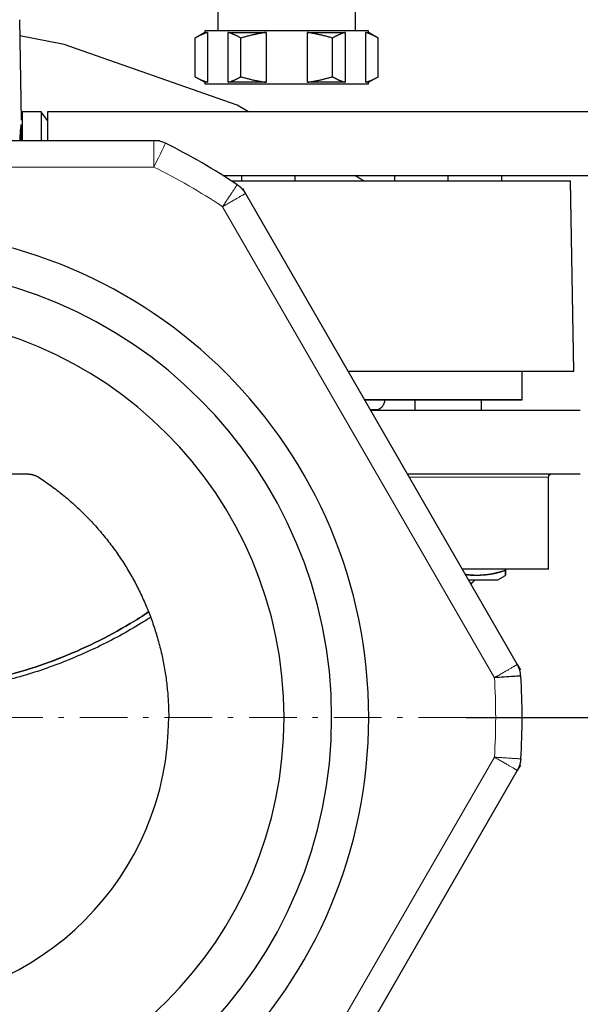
# Model space of a CAD drawing. Header units: millimetres. Extents: x 18 to 610, y -123 to 280.
# Tile 46 of 83: x 161 to 214, y 107 to 200. Entities that reach past the tile are written whole.
import ezdxf

# ---------------------------------------------------------------- set-up
doc = ezdxf.new("R2010")
doc.units = ezdxf.units.MM
doc.linetypes.add('CENTER', pattern=[8, 4.5, -1.5, 0.5, -1.5])
doc.linetypes.add('SOLID', pattern=[0])
doc.styles.add('Arial', font='Arial.ttf', dxfattribs={"height": 7})
doc.dimstyles.get("Standard").update_dxf_attribs({"dimtxt": 5, "dimasz": 5, "dimexe": 0.18, "dimexo": 0.0625, "dimgap": 0.09, "dimtad": 0, "dimtih": 1, "dimtoh": 1, "dimdec": 4, "dimzin": 0, "dimdsep": 46, "dimtxsty": 'Arial', "dimcen": 0.09, "dimadec": 0, "dimazin": 0, "dimtfac": 1, "dimtdec": 4, "dimtofl": 0, "dimtmove": 0, "dimatfit": 3, "dimfxl": 0, "dimtolj": 1, "dimtzin": 0, "dimarcsym": 0})

# ---------------------------------------------------------------- blocks, each defined once
blk = doc.blocks.new('*D14')
at = {"color": 0, "lineweight": -2}
for p, q in [((156.045, 263.781), (243.976, 263.781)), ((242.016, 141.181), (242.016, 256.781)), ((203.444, 134.181), (243.976, 134.181))]:
    blk.add_line(p, q, dxfattribs=at)
at = {"color": 0}
for points in [[(243.182, 256.781), (240.849, 256.781), (242.016, 263.781)], [(240.849, 141.181), (243.182, 141.181), (242.016, 134.181)]]:
    blk.add_solid(points, dxfattribs=at)
at = {"layer": 'Defpoints', "color": 0}
for p in [(156.045, 263.781), (242.016, 263.781), (203.444, 134.181)]:
    blk.add_point(p, dxfattribs=at)
at = {"color": 0, "lineweight": 9, "insert": (234.942, 198.981), "char_height": 7, "attachment_point": 5, "rotation": 90, "style": 'Arial'}
blk.add_mtext('\\A1;129.6', dxfattribs=at)
blk = doc.blocks.new('BlockOfCenters_6', base_point=(148.244, 134.181))
at = {"color": 6, "linetype": 'CENTER', "lineweight": 9}
blk.add_lwpolyline([(203.444, 134.181), (93.044, 134.181)], dxfattribs=at)
blk = doc.blocks.new('BlockOfViews_9')
at = {"linetype": 'SOLID', "lineweight": 30}
for p, q in [((179.995, 201.038, 52), (179.995, 199.038, 52)), ((192.995, 199.038, 52), (192.995, 201.038, 52)), ((161.427, 190.602, 51.935), (161.262, 200.098, 52)), ((178.747, 198.894, 52.189), (177.834, 198.368, 52)), ((177.834, 194.708, 52), (177.834, 198.368, 52)), ((178.745, 199.038, 52), (178.747, 198.894, 52.189)), ((179.023, 198.894, 54.059), (179.023, 194.182, 54.059)), ((180.976, 194.182, 57.441), (180.976, 198.894, 57.441)), ((182.165, 194.708, 59.5), (182.165, 198.368, 59.5)), ((184.542, 198.894, 59.5), (184.542, 194.182, 59.5)), ((188.447, 194.182, 59.5), (188.447, 198.894, 59.5)), ((190.825, 194.708, 59.5), (190.825, 198.368, 59.5)), ((192.014, 198.894, 57.441), (192.014, 194.182, 57.441)), ((193.966, 194.182, 54.059), (193.966, 198.894, 54.059)), ((194.242, 198.894, 52.189), (194.24, 199.038, 52.256)), ((195.155, 198.368, 52), (194.242, 198.894, 52.189)), ((195.155, 194.708, 52), (195.155, 198.368, 52)), ((177.834, 194.708, 52), (178.747, 194.182, 52.189)), ((194.242, 194.182, 52.189), (195.155, 194.708, 52)), ((178.747, 194.182, 52.189), (178.745, 194.038, 52)), ((194.24, 194.038, 52.256), (194.242, 194.182, 52.189)), ((161.499, 191.38, 52.061), (161.427, 190.601, 51.975)), ((163.299, 191.38, 52.061), (161.499, 191.38, 52.061)), ((163.906, 190.578, 52.105), (163.299, 191.38, 52.061)), ((223.906, 191.38, 52.061), (163.906, 191.38, 52.061)), ((122.554, 188.681, 116), (173.935, 188.681, 116)), ((173.935, 188.681, 106.75), (174.513, 188.681, 106.75)), ((180.474, 185.381, 52.061), (223.906, 185.381, 52.061)), ((182.245, 184.881, 47.157), (182.245, 185.381, 47.157)), ((187.311, 184.881, 44.232), (187.311, 185.381, 44.232)), ((193.763, 184.881, 0.252), (192.926, 185.381, 0.235)), ((196.678, 185.381, 2.925), (196.678, 184.881, 2.925)), ((201.745, 184.881, 5.85), (201.745, 185.381, 5.85)), ((206.811, 185.381, 2.925), (206.811, 184.881, 2.925)), ((182.309, 184.179, 106.75), (182.598, 183.679, 106.75)), ((213.639, 166.881, 0.865), (213.321, 184.881, 1.128)), ((182.598, 183.679, 116), (208.288, 139.182, 116)), ((208.745, 164.181, 0), (208.745, 166.881, 0)), ((198.595, 164.181, 0), (198.595, 163.181, 0)), ((204.895, 163.181, 0), (204.895, 164.181, 0)), ((179.241, 163.23, 35.008), (179.241, 163.23, 35.007)), ((179.287, 163.181, 60), (179.287, 163.181, 60)), ((211.245, 148.181, 0), (211.245, 156.881, 0)), ((207.185, 148.181, 3.141), (207.185, 148.088, 3.141)), ((206.453, 147.181, 0.157), (207.185, 147.602, 0)), ((208.288, 139.182, 106.75), (208.577, 138.682, 106.75)), ((208.577, 129.679, 106.75), (208.288, 129.179, 106.75)), ((208.288, 129.179, 116), (182.598, 84.682, 116))]:
    blk.add_line(p, q, dxfattribs=at)
at = {"color": 196, "linetype": 'SOLID', "lineweight": 9}
for p, q in [((122.554, 186.181, 118.5), (173.935, 186.181, 118.5)), ((180.433, 182.429, 118.5), (206.123, 137.932, 118.5)), ((206.123, 130.429, 118.5), (180.433, 85.932, 118.5))]:
    blk.add_line(p, q, dxfattribs=at)
at = {"linetype": 'SOLID', "lineweight": 30}
for points in [[(182.891, 191.38, 0.022), (181.827, 192.016, 0), (165.468, 197.74, 0), (161.289, 198.561, 0)], [(194.404, 163.23, 7.548), (194.591, 163.23, 6.563), (195.002, 163.23, 2.194), (194.385, 163.23, 2.165)]]:
    blk.add_polyline3d(points, dxfattribs=at)
at = {"linetype": 'SOLID', "lineweight": 30, "extrusion": (0, -1, 0)}
for centre, radius, start, end in [((186.495, 52, -199.038), 7.75, 1.89474, 180), ((186.495, 52, -194.182), 7.75, 164.59255, 178.59932), ((186.495, 52, -194.182), 7.75, 104.59255, 135.40745), ((186.495, 52, -194.182), 7.75, 44.59255, 75.40745), ((186.495, 52, -194.182), 7.75, 1.40068, 15.40745), ((148.245, 0, -164.181), 60.5, 0, 41.06156), ((148.245, 0, -163.181), 66, 0, 45.57711), ((148.245, 0, -148.181), 63, 0.00004, 29.45271), ((201.745, 0, -146.881), 2.25, 0.00184, 21.11479)]:
    blk.add_arc(centre, radius, start, end, dxfattribs=at)
at = {"linetype": 'SOLID', "lineweight": 30, "extrusion": (0, 1, 0)}
for centre, radius, start, end in [((-186.495, 52, 198.894), 7.75, 1.40068, 15.40745), ((-186.495, 52, 198.894), 7.75, 44.59255, 75.40745), ((-186.495, 52, 198.894), 7.75, 104.59255, 135.40745), ((-186.495, 52, 198.894), 7.75, 164.59255, 178.59932), ((-186.495, 52, 194.038), 7.75, 0, 178.10526), ((-148.245, 0, 184.881), 65.086, 120.49538, 179.00688), ((-148.245, 0, 166.881), 65.4, 132.3708, 179.24208), ((-148.245, 0, 164.181), 60.5, 138.93557, 180.00006), ((-148.245, 0, 157.181), 66, 138.80002, 179.99993), ((-201.745, 0, 147.181), 4.711, 114.13955, 180.94727)]:
    blk.add_arc(centre, radius, start, end, dxfattribs=at)
at = {"linetype": 'SOLID', "lineweight": 30, "extrusion": (1, 0, 0)}
for centre, radius, start, end in [((188.381, 52, 161.499), 3, 1.16883, 84.25745), ((188.381, 52, 163.299), 3, 1.16883, 84.25745), ((188.381, 52, 163.906), 3, 1.16883, 84.25745), ((188.381, 52, 161.406), 2, 25.55886, 81.36226), ((158.177, 0, 207.185), 10.568, 162.70981, 180.17133), ((158.177, 0, 207.185), 10.568, 192.48273, 197.2902)]:
    blk.add_arc(centre, radius, start, end, dxfattribs=at)
at = {"linetype": 'SOLID', "lineweight": 30}
for centre, radius, start, end in [((173.935, 186.181, 116), 2.5, 63.70845, 90), ((148.245, 134.181, 116), 60.5, 56.29156, 63.70844), ((148.244, 134.181, 118.5), 46, 270.00048, 89.99952), ((148.245, 134.181, 116), 42.5, 270, 90), ((148.245, 134.181, 80.5), 38, 270, 90), ((206.123, 137.932, 116), 2.5, 3.70844, 30), ((148.245, 134.181, 116), 60.5, 0, 3.70844), ((148.245, 134.181, 72.868), 27.1, 270, 0), ((148.245, 134.181, 116), 60.5, 356.29156, 0)]:
    blk.add_arc(centre, radius, start, end, dxfattribs=at)
at = {"color": 196, "linetype": 'SOLID', "lineweight": 9, "extrusion": (0.896552, -0.442939, 0)}
blk.add_arc((243.963, 116, 73.475), 2.5, 360, 90, dxfattribs=at)
at = {"color": 196, "linetype": 'SOLID', "lineweight": 9, "extrusion": (0, 0, -1)}
blk.add_arc((-148.245, 134.181, -118.5), 58, 116.29156, 123.70844, dxfattribs=at)
at = {"color": 196, "linetype": 'SOLID', "lineweight": 9, "extrusion": (0, -1, 0)}
blk.add_arc((148.245, 0, -156.881), 63, 0, 37.73075, dxfattribs=at)
at = {"linetype": 'SOLID', "lineweight": 30, "extrusion": (1.60814e-16, 0, -1)}
blk.add_arc((-211.545, 156.881, 0), 0.3, 0, 90, dxfattribs=at)
at = {"linetype": 'SOLID', "lineweight": 30, "extrusion": (0.5, 4.77308e-13, 0.866025)}
blk.add_arc((158.178, -174.716, 106.312), 10.568, 173.1815, 197.29015, dxfattribs=at)
at = {"linetype": 'SOLID', "lineweight": 30, "extrusion": (8.01848e-17, 1, 4.90974e-33)}
blk.add_arc((-201.745, 0, 147.181), 4.711, 114.13703, 178.08511, dxfattribs=at)
at = {"linetype": 'SOLID', "lineweight": 30}
for points, weights in [([(179.023, 198.894, 54.059), (178.462, 198.73, 53.087), (177.834, 198.368, 52)], [1.03496785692, 1.04556927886, 1.03410688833]), ([(182.165, 198.368, 59.5), (181.537, 198.73, 58.413), (180.976, 198.894, 57.441)], [1.03410688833, 1.04556927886, 1.03496785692]), ([(184.542, 198.894, 59.5), (183.419, 198.73, 59.5), (182.165, 198.368, 59.5)], [1.03496785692, 1.04556927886, 1.03410688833]), ([(190.825, 198.368, 59.5), (189.57, 198.73, 59.5), (188.447, 198.894, 59.5)], [1.03410688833, 1.04556927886, 1.03496785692]), ([(192.014, 198.894, 57.441), (191.452, 198.73, 58.413), (190.825, 198.368, 59.5)], [1.03496785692, 1.04556927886, 1.03410688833]), ([(195.155, 198.368, 52), (194.528, 198.73, 53.087), (193.966, 198.894, 54.059)], [1.03410688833, 1.04556927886, 1.03496785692]), ([(177.834, 194.708, 52), (178.462, 194.346, 53.087), (179.023, 194.182, 54.059)], [1.03410688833, 1.04556927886, 1.03496785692]), ([(180.976, 194.182, 57.441), (181.537, 194.346, 58.413), (182.165, 194.708, 59.5)], [1.03496785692, 1.04556927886, 1.03410688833]), ([(182.165, 194.708, 59.5), (183.419, 194.346, 59.5), (184.542, 194.182, 59.5)], [1.03410688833, 1.04556927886, 1.03496785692]), ([(188.447, 194.182, 59.5), (189.57, 194.346, 59.5), (190.825, 194.708, 59.5)], [1.03496785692, 1.04556927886, 1.03410688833]), ([(190.825, 194.708, 59.5), (191.452, 194.346, 58.413), (192.014, 194.182, 57.441)], [1.03410688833, 1.04556927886, 1.03496785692]), ([(193.966, 194.182, 54.059), (194.528, 194.346, 53.087), (195.155, 194.708, 52)], [1.03496785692, 1.04556927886, 1.03410688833])]:
    blk.add_rational_spline(points, weights, degree=2, dxfattribs=at)
for points, knots in [([(161.312, 188.681, 53.977), (161.313, 188.711, 53.973), (161.313, 188.74, 53.968), (161.315, 188.899, 53.936), (161.318, 189.027, 53.897), (161.328, 189.273, 53.795), (161.335, 189.391, 53.731), (161.35, 189.608, 53.585), (161.358, 189.708, 53.501), (161.374, 189.885, 53.324), (161.382, 189.968, 53.224), (161.396, 190.095, 53.035), (161.402, 190.143, 52.951), (161.407, 190.185, 52.863)], [6.341133, 6.341133, 6.341133, 6.341133, 6.427752, 6.427752, 6.804075, 6.804075, 7.180397, 7.180397, 7.55672, 7.55672, 7.933322, 7.933322, 8.208291, 8.208291, 8.208291, 8.208291]), ([(181.82, 184.509, 116), (181.837, 184.498, 116), (181.854, 184.487, 116), (181.887, 184.463, 116), (181.903, 184.452, 116), (181.935, 184.428, 116), (181.951, 184.416, 116), (181.983, 184.391, 116), (181.999, 184.378, 116), (182.03, 184.353, 116), (182.045, 184.34, 116), (182.076, 184.314, 116), (182.091, 184.3, 116), (182.121, 184.274, 116), (182.136, 184.26, 116), (182.165, 184.232, 116), (182.179, 184.218, 116), (182.208, 184.19, 116), (182.222, 184.175, 116), (182.25, 184.146, 116), (182.264, 184.132, 116), (182.291, 184.102, 116), (182.304, 184.087, 116), (182.331, 184.057, 116), (182.344, 184.041, 116), (182.37, 184.01, 116), (182.382, 183.995, 116), (182.407, 183.963, 116), (182.419, 183.947, 116), (182.444, 183.915, 116), (182.456, 183.899, 116), (182.479, 183.866, 116), (182.49, 183.85, 116), (182.513, 183.816, 116), (182.524, 183.799, 116), (182.546, 183.766, 116), (182.557, 183.749, 116), (182.578, 183.714, 116), (182.588, 183.697, 116), (182.598, 183.679, 116)], [0, 0, 0, 0, 0.0241513, 0.0241513, 0.0483025, 0.0483025, 0.0724538, 0.0724538, 0.0966051, 0.0966051, 0.1207564, 0.1207564, 0.1449076, 0.1449076, 0.1690589, 0.1690589, 0.1932102, 0.1932102, 0.2173615, 0.2173615, 0.2415127, 0.2415127, 0.265664, 0.265664, 0.2898153, 0.2898153, 0.3139666, 0.3139666, 0.3381178, 0.3381178, 0.3622691, 0.3622691, 0.3864204, 0.3864204, 0.4105717, 0.4105717, 0.4347229, 0.4347229, 0.4588742, 0.4588742, 0.4588742, 0.4588742]), ([(195.745, 164.181, 0), (195.745, 164.153, 0), (195.744, 164.126, 0), (195.739, 164.071, 0), (195.736, 164.043, 0), (195.727, 163.989, 0), (195.721, 163.962, 0), (195.707, 163.909, 0), (195.699, 163.882, 0), (195.682, 163.83, 0), (195.672, 163.804, 0), (195.649, 163.754, 0), (195.637, 163.729, 0), (195.611, 163.681, 0), (195.597, 163.657, 0), (195.567, 163.611, 0), (195.551, 163.588, 0), (195.517, 163.545, 0), (195.499, 163.524, 0), (195.462, 163.483, 0), (195.442, 163.464, 0), (195.402, 163.426, 0), (195.381, 163.409, 0), (195.337, 163.375, 0), (195.315, 163.359, 0), (195.269, 163.329, 0), (195.245, 163.314, 0), (195.196, 163.288, 0), (195.172, 163.276, 0), (195.121, 163.254, 0), (195.095, 163.244, 0), (195.043, 163.226, 0), (195.017, 163.218, 0), (194.963, 163.205, 0), (194.936, 163.199, 0), (194.882, 163.19, 0), (194.855, 163.187, 0), (194.8, 163.182, 0), (194.772, 163.181, 0), (194.745, 163.181, 0)], [0, 0, 0, 0, 0.082673, 0.082673, 0.165347, 0.165347, 0.24802, 0.24802, 0.330694, 0.330694, 0.413367, 0.413367, 0.496041, 0.496041, 0.578714, 0.578714, 0.661388, 0.661388, 0.744061, 0.744061, 0.826735, 0.826735, 0.909408, 0.909408, 0.992082, 0.992082, 1.074755, 1.074755, 1.157429, 1.157429, 1.240102, 1.240102, 1.322776, 1.322776, 1.405449, 1.405449, 1.488123, 1.488123, 1.570796, 1.570796, 1.570796, 1.570796]), ([(195.745, 164.181, 0), (195.745, 164.153, 0), (195.744, 164.126, 0), (195.739, 164.071, 0), (195.736, 164.043, 0), (195.727, 163.989, 0), (195.721, 163.962, 0), (195.707, 163.909, 0), (195.699, 163.882, 0), (195.682, 163.83, 0), (195.672, 163.804, 0), (195.649, 163.754, 0), (195.637, 163.729, 0), (195.611, 163.681, 0), (195.597, 163.657, 0), (195.567, 163.611, 0), (195.551, 163.588, 0), (195.517, 163.545, 0), (195.499, 163.524, 0), (195.462, 163.483, 0), (195.442, 163.464, 0), (195.402, 163.426, 0), (195.381, 163.409, 0), (195.337, 163.375, 0), (195.315, 163.359, 0), (195.269, 163.329, 0), (195.245, 163.314, 0), (195.196, 163.288, 0), (195.172, 163.276, 0), (195.121, 163.254, 0), (195.095, 163.244, 0), (195.043, 163.226, 0), (195.017, 163.218, 0), (194.963, 163.205, 0), (194.936, 163.199, 0), (194.882, 163.19, 0), (194.855, 163.187, 0), (194.8, 163.182, 0), (194.772, 163.181, 0), (194.745, 163.181, 0)], [0, 0, 0, 0, 0.082673, 0.082673, 0.165347, 0.165347, 0.24802, 0.24802, 0.330694, 0.330694, 0.413367, 0.413367, 0.496041, 0.496041, 0.578714, 0.578714, 0.661388, 0.661388, 0.744061, 0.744061, 0.826735, 0.826735, 0.909408, 0.909408, 0.992082, 0.992082, 1.074755, 1.074755, 1.157429, 1.157429, 1.240102, 1.240102, 1.322776, 1.322776, 1.405449, 1.405449, 1.488123, 1.488123, 1.570796, 1.570796, 1.570796, 1.570796]), ([(194.745, 163.181, 0), (194.721, 163.181, 0.024), (194.697, 163.182, 0.048), (194.65, 163.185, 0.095), (194.626, 163.188, 0.119), (194.579, 163.194, 0.166), (194.555, 163.199, 0.189), (194.508, 163.209, 0.236), (194.485, 163.215, 0.26), (194.439, 163.228, 0.305), (194.418, 163.235, 0.326), (194.396, 163.243, 0.348)], [0, 0, 0, 0, 0.0712752, 0.0712752, 0.1425505, 0.1425505, 0.2138257, 0.2138257, 0.285101, 0.285101, 0.3522605, 0.3522605, 0.3522605, 0.3522605]), ([(148.245, 157.181, 69.997), (148.493, 157.181, 69.997), (148.741, 157.181, 70), (149.236, 157.181, 70.011), (149.484, 157.181, 70.02), (149.98, 157.181, 70.042), (150.228, 157.181, 70.056), (150.723, 157.181, 70.09), (150.97, 157.181, 70.109), (151.465, 157.181, 70.153), (151.712, 157.181, 70.178), (152.205, 157.181, 70.233), (152.451, 157.181, 70.263), (152.943, 157.181, 70.329), (153.188, 157.181, 70.364), (153.678, 157.181, 70.439), (153.923, 157.181, 70.48), (154.411, 157.181, 70.565), (154.655, 157.181, 70.61), (155.142, 157.181, 70.705), (155.385, 157.181, 70.754), (155.87, 157.181, 70.858), (156.112, 157.181, 70.912), (156.595, 157.181, 71.025), (156.836, 157.181, 71.083), (157.317, 157.181, 71.204), (157.557, 157.181, 71.266), (158.036, 157.181, 71.395), (158.275, 157.181, 71.461), (158.752, 157.181, 71.597), (158.99, 157.181, 71.667), (159.464, 157.181, 71.81), (159.701, 157.181, 71.884), (160.174, 157.181, 72.034), (160.411, 157.181, 72.111), (160.879, 157.181, 72.266), (161.108, 157.181, 72.344), (161.556, 157.181, 72.499), (161.776, 157.181, 72.577), (161.993, 157.181, 72.655)], [0, 0, 0, 0, 0.0323323, 0.0323323, 0.0646646, 0.0646646, 0.0969969, 0.0969969, 0.1293292, 0.1293292, 0.1616615, 0.1616615, 0.1939938, 0.1939938, 0.2263261, 0.2263261, 0.2586585, 0.2586585, 0.2909908, 0.2909908, 0.3233231, 0.3233231, 0.3556554, 0.3556554, 0.3879877, 0.3879877, 0.42032, 0.42032, 0.4526523, 0.4526523, 0.4849846, 0.4849846, 0.5173169, 0.5173169, 0.5496492, 0.5496492, 0.5819815, 0.5819815, 0.6143138, 0.6143138, 0.6143138, 0.6143138]), ([(161.993, 157.181, 72.655), (162.012, 157.181, 72.662), (162.032, 157.181, 72.669), (162.071, 157.179, 72.682), (162.091, 157.178, 72.689), (162.131, 157.176, 72.702), (162.15, 157.175, 72.708), (162.19, 157.171, 72.72), (162.21, 157.169, 72.726), (162.249, 157.164, 72.738), (162.269, 157.162, 72.743), (162.309, 157.156, 72.754), (162.329, 157.152, 72.759), (162.368, 157.145, 72.77), (162.388, 157.141, 72.775), (162.428, 157.133, 72.784), (162.447, 157.129, 72.789), (162.487, 157.119, 72.798), (162.507, 157.114, 72.802), (162.546, 157.103, 72.81), (162.565, 157.097, 72.814), (162.604, 157.085, 72.821), (162.624, 157.079, 72.825), (162.663, 157.065, 72.831), (162.682, 157.058, 72.834), (162.72, 157.044, 72.84), (162.74, 157.036, 72.843), (162.778, 157.02, 72.848), (162.797, 157.012, 72.85), (162.834, 156.995, 72.854), (162.853, 156.986, 72.856), (162.89, 156.968, 72.859), (162.909, 156.959, 72.861), (162.946, 156.939, 72.863), (162.964, 156.929, 72.864), (163, 156.909, 72.866), (163.018, 156.898, 72.867), (163.053, 156.877, 72.868), (163.071, 156.866, 72.868), (163.088, 156.854, 72.868)], [0, 0, 0, 0, 0.0368197, 0.0368197, 0.0736393, 0.0736393, 0.110459, 0.110459, 0.1472786, 0.1472786, 0.1840983, 0.1840983, 0.2209179, 0.2209179, 0.2577376, 0.2577376, 0.2945572, 0.2945572, 0.3313769, 0.3313769, 0.3681965, 0.3681965, 0.4050162, 0.4050162, 0.4418358, 0.4418358, 0.4786555, 0.4786555, 0.5154751, 0.5154751, 0.5522948, 0.5522948, 0.5891144, 0.5891144, 0.6259341, 0.6259341, 0.6627537, 0.6627537, 0.6995734, 0.6995734, 0.6995734, 0.6995734]), ([(163.088, 156.854, 72.868), (163.482, 156.596, 72.868), (163.869, 156.328, 72.868), (164.628, 155.773, 72.868), (165.001, 155.485, 72.868), (165.73, 154.891, 72.868), (166.087, 154.584, 72.868), (166.784, 153.953, 72.868), (167.124, 153.628, 72.868), (167.788, 152.961, 72.868), (168.111, 152.619, 72.868), (168.739, 151.918, 72.868), (169.045, 151.559, 72.868), (169.637, 150.825, 72.868), (169.923, 150.449, 72.868), (170.476, 149.685, 72.868), (170.742, 149.297, 72.868), (171.254, 148.506, 72.868), (171.5, 148.103, 72.868), (171.97, 147.286, 72.868), (172.194, 146.871, 72.868), (172.621, 146.031, 72.868), (172.824, 145.605, 72.868), (173.206, 144.744, 72.868), (173.386, 144.308, 72.868), (173.723, 143.428, 72.868), (173.88, 142.984, 72.868), (174.17, 142.086, 72.868), (174.304, 141.634, 72.868), (174.548, 140.721, 72.868), (174.658, 140.261, 72.868), (174.854, 139.337, 72.868), (174.94, 138.873, 72.868), (175.087, 137.941, 72.868), (175.148, 137.474, 72.868), (175.246, 136.536, 72.868), (175.283, 136.066, 72.868), (175.332, 135.124, 72.868), (175.345, 134.652, 72.868), (175.345, 134.181, 72.868)], [0, 0, 0, 0, 0.0521004, 0.0521004, 0.1042009, 0.1042009, 0.1563013, 0.1563013, 0.2084018, 0.2084018, 0.2605022, 0.2605022, 0.3126027, 0.3126027, 0.3647031, 0.3647031, 0.4168036, 0.4168036, 0.468904, 0.468904, 0.5210045, 0.5210045, 0.5731049, 0.5731049, 0.6252054, 0.6252054, 0.6773058, 0.6773058, 0.7294063, 0.7294063, 0.7815067, 0.7815067, 0.8336072, 0.8336072, 0.8857076, 0.8857076, 0.9378081, 0.9378081, 0.9899085, 0.9899085, 0.9899085, 0.9899085]), ([(207.185, 148.088, 3.141), (207.1, 148.059, 3.189), (207.013, 148.031, 3.24), (206.832, 147.975, 3.344), (206.737, 147.947, 3.399), (206.548, 147.895, 3.508), (206.453, 147.869, 3.563), (206.263, 147.822, 3.673), (206.167, 147.8, 3.728), (205.976, 147.759, 3.839), (205.88, 147.74, 3.894), (205.688, 147.705, 4.005), (205.592, 147.69, 4.061), (205.398, 147.662, 4.172), (205.302, 147.65, 4.228), (205.108, 147.63, 4.34), (205.011, 147.622, 4.396), (204.816, 147.61, 4.508), (204.719, 147.606, 4.564), (204.525, 147.601, 4.677), (204.427, 147.601, 4.733), (204.233, 147.605, 4.845), (204.136, 147.609, 4.901), (203.941, 147.62, 5.013), (203.844, 147.628, 5.069), (203.65, 147.648, 5.181), (203.554, 147.659, 5.237), (203.431, 147.676, 5.308), (203.405, 147.68, 5.323), (203.379, 147.684, 5.338)], [0, 0, 0, 0, 0.173589, 0.173589, 0.347177, 0.347177, 0.520766, 0.520766, 0.694354, 0.694354, 0.867943, 0.867943, 1.041531, 1.041531, 1.21512, 1.21512, 1.388708, 1.388708, 1.562297, 1.562297, 1.735886, 1.735886, 1.909474, 1.909474, 2.083063, 2.083063, 2.256651, 2.256651, 2.303362, 2.303362, 2.303362, 2.303362]), ([(207.185, 147.602, 0), (207.185, 147.602, 0.058), (207.185, 147.602, 0.116), (207.185, 147.605, 0.29), (207.185, 147.61, 0.406), (207.185, 147.622, 0.637), (207.185, 147.631, 0.753), (207.185, 147.652, 0.984), (207.185, 147.664, 1.099), (207.185, 147.693, 1.329), (207.185, 147.71, 1.444), (207.185, 147.746, 1.673), (207.185, 147.766, 1.787), (207.185, 147.81, 2.015), (207.185, 147.833, 2.129), (207.185, 147.883, 2.355), (207.185, 147.908, 2.463), (207.184, 147.959, 2.67), (207.184, 147.984, 2.769), (207.185, 148.036, 2.959), (207.185, 148.062, 3.051), (207.185, 148.088, 3.141)], [1.515924, 1.515924, 1.515924, 1.515924, 1.595709, 1.595709, 1.75528, 1.75528, 1.914851, 1.914851, 2.074422, 2.074422, 2.233993, 2.233993, 2.393564, 2.393564, 2.553135, 2.553135, 2.712706, 2.712706, 2.872277, 2.872277, 3.031848, 3.031848, 3.031848, 3.031848]), ([(152.992, 136.862, 5.406), (153.309, 136.895, 5.393), (153.625, 136.93, 5.379), (155.2, 137.125, 5.304), (156.451, 137.331, 5.225), (158.93, 137.847, 5.028), (160.157, 138.155, 4.912), (162.578, 138.871, 4.644), (163.773, 139.28, 4.494), (166.119, 140.193, 4.163), (167.27, 140.697, 3.983), (169.524, 141.801, 3.598), (170.625, 142.4, 3.393), (172.289, 143.398, 3.06), (172.871, 143.765, 2.939), (173.444, 144.147, 2.816)], [28.780893, 28.780893, 28.780893, 28.780893, 29.452728, 29.452728, 32.130248, 32.130248, 34.807769, 34.807769, 37.48529, 37.48529, 40.16281, 40.16281, 42.840331, 42.840331, 44.314383, 44.314383, 44.314383, 44.314383]), ([(173.444, 144.147, 2.815), (172.871, 143.766, 2.939), (172.289, 143.397, 3.06), (170.625, 142.399, 3.393), (169.523, 141.8, 3.598), (167.269, 140.697, 3.983), (166.118, 140.192, 4.163), (163.772, 139.279, 4.494), (162.578, 138.871, 4.644), (160.157, 138.155, 4.912), (158.929, 137.846, 5.029), (156.451, 137.331, 5.224), (155.199, 137.125, 5.304), (153.625, 136.93, 5.379), (153.309, 136.895, 5.393), (152.993, 136.862, 5.406)], [0.2131591, 0.2131591, 0.2131591, 0.2131591, 0.2611256, 0.2611256, 0.3481675, 0.3481675, 0.4352094, 0.4352094, 0.5222513, 0.5222513, 0.6092932, 0.6092932, 0.696335, 0.696335, 0.7181588, 0.7181588, 0.7181588, 0.7181588]), ([(173.64, 143.632, 4.932), (173.346, 143.444, 4.932), (173.05, 143.258, 4.932), (172.086, 142.669, 4.932), (171.409, 142.278, 4.932), (170.037, 141.531, 4.932), (169.341, 141.175, 4.932), (167.933, 140.497, 4.932), (167.221, 140.176, 4.932), (165.781, 139.569, 4.932), (165.054, 139.283, 4.932), (163.586, 138.748, 4.932), (162.845, 138.499, 4.932), (161.364, 138.042, 4.932), (160.624, 137.834, 4.932), (159.88, 137.644, 4.932)], [17.702648, 17.702648, 17.702648, 17.702648, 18.750043, 18.750043, 21.093798, 21.093798, 23.437554, 23.437554, 25.781309, 25.781309, 28.125064, 28.125064, 30.46882, 30.46882, 32.774034, 32.774034, 32.774034, 32.774034]), ([(208.618, 130.268, 116), (208.617, 130.248, 116), (208.615, 130.228, 116), (208.612, 130.187, 116), (208.61, 130.167, 116), (208.605, 130.127, 116), (208.603, 130.108, 116), (208.597, 130.068, 116), (208.594, 130.048, 116), (208.588, 130.008, 116), (208.584, 129.988, 116), (208.577, 129.949, 116), (208.573, 129.929, 116), (208.564, 129.89, 116), (208.56, 129.87, 116), (208.551, 129.831, 116), (208.546, 129.811, 116), (208.535, 129.772, 116), (208.53, 129.753, 116), (208.519, 129.714, 116), (208.513, 129.695, 116), (208.501, 129.657, 116), (208.495, 129.637, 116), (208.482, 129.599, 116), (208.475, 129.58, 116), (208.461, 129.543, 116), (208.454, 129.524, 116), (208.439, 129.486, 116), (208.431, 129.468, 116), (208.415, 129.431, 116), (208.407, 129.412, 116), (208.39, 129.376, 116), (208.382, 129.358, 116), (208.364, 129.321, 116), (208.355, 129.303, 116), (208.337, 129.268, 116), (208.328, 129.25, 116), (208.308, 129.214, 116), (208.298, 129.197, 116), (208.288, 129.179, 116)], [0, 0, 0, 0, 0.0241515, 0.0241515, 0.0483029, 0.0483029, 0.0724544, 0.0724544, 0.0966058, 0.0966058, 0.1207573, 0.1207573, 0.1449087, 0.1449087, 0.1690602, 0.1690602, 0.1932116, 0.1932116, 0.2173631, 0.2173631, 0.2415145, 0.2415145, 0.265666, 0.265666, 0.2898175, 0.2898175, 0.3139689, 0.3139689, 0.3381204, 0.3381204, 0.3622718, 0.3622718, 0.3864233, 0.3864233, 0.4105747, 0.4105747, 0.4347262, 0.4347262, 0.4588776, 0.4588776, 0.4588776, 0.4588776])]:
    blk.add_open_spline(points, degree=3, knots=knots, dxfattribs=at)
at = {"color": 196, "linetype": 'SOLID', "lineweight": 9}
for points, knots in [([(173.935, 186.181, 118.5), (173.935, 186.25, 118.5), (173.935, 186.319, 118.497), (173.935, 186.456, 118.486), (173.935, 186.524, 118.477), (173.935, 186.66, 118.455), (173.935, 186.728, 118.44), (173.935, 186.861, 118.407), (173.935, 186.927, 118.387), (173.935, 187.058, 118.342), (173.935, 187.122, 118.317), (173.935, 187.248, 118.262), (173.935, 187.31, 118.231), (173.935, 187.431, 118.166), (173.935, 187.491, 118.131), (173.935, 187.606, 118.055), (173.935, 187.662, 118.015), (173.935, 187.771, 117.931), (173.935, 187.823, 117.886), (173.935, 187.925, 117.793), (173.935, 187.973, 117.744), (173.935, 188.067, 117.643), (173.935, 188.111, 117.59), (173.935, 188.196, 117.481), (173.935, 188.236, 117.425), (173.935, 188.311, 117.31), (173.935, 188.347, 117.25), (173.935, 188.412, 117.129), (173.935, 188.443, 117.067), (173.935, 188.498, 116.941), (173.935, 188.523, 116.877), (173.935, 188.568, 116.747), (173.935, 188.587, 116.681), (173.935, 188.621, 116.547), (173.935, 188.635, 116.479), (173.935, 188.658, 116.344), (173.935, 188.667, 116.275), (173.935, 188.678, 116.138), (173.935, 188.681, 116.069), (173.935, 188.681, 116)], [0, 0, 0, 0, 0.082673, 0.082673, 0.165347, 0.165347, 0.24802, 0.24802, 0.330694, 0.330694, 0.413367, 0.413367, 0.496041, 0.496041, 0.578714, 0.578714, 0.661388, 0.661388, 0.744061, 0.744061, 0.826735, 0.826735, 0.909408, 0.909408, 0.992082, 0.992082, 1.074755, 1.074755, 1.157429, 1.157429, 1.240102, 1.240102, 1.322776, 1.322776, 1.405449, 1.405449, 1.488123, 1.488123, 1.570796, 1.570796, 1.570796, 1.570796]), ([(180.433, 182.429, 118.5), (180.471, 182.487, 118.5), (180.509, 182.544, 118.497), (180.586, 182.658, 118.486), (180.624, 182.715, 118.477), (180.699, 182.828, 118.455), (180.737, 182.884, 118.44), (180.811, 182.995, 118.407), (180.848, 183.05, 118.387), (180.92, 183.159, 118.342), (180.955, 183.212, 118.317), (181.025, 183.317, 118.262), (181.06, 183.369, 118.231), (181.127, 183.47, 118.166), (181.16, 183.519, 118.131), (181.224, 183.614, 118.055), (181.256, 183.661, 118.015), (181.317, 183.751, 117.931), (181.346, 183.794, 117.886), (181.403, 183.878, 117.793), (181.43, 183.919, 117.744), (181.481, 183.997, 117.643), (181.506, 184.034, 117.59), (181.552, 184.105, 117.481), (181.574, 184.139, 117.425), (181.615, 184.202, 117.31), (181.635, 184.231, 117.251), (181.671, 184.287, 117.128), (181.687, 184.313, 117.065), (181.716, 184.362, 116.935), (181.729, 184.384, 116.869), (181.754, 184.422, 116.736), (181.764, 184.438, 116.669), (181.784, 184.465, 116.535), (181.792, 184.476, 116.468), (181.806, 184.493, 116.336), (181.811, 184.499, 116.269), (181.818, 184.507, 116.136), (181.82, 184.509, 116.069), (181.82, 184.509, 116)], [0, 0, 0, 0, 0.082673, 0.082673, 0.165347, 0.165347, 0.24802, 0.24802, 0.330694, 0.330694, 0.413367, 0.413367, 0.496041, 0.496041, 0.578714, 0.578714, 0.661388, 0.661388, 0.744061, 0.744061, 0.826735, 0.826735, 0.909408, 0.909408, 0.992082, 0.992082, 1.074755, 1.074755, 1.157429, 1.157429, 1.240102, 1.240102, 1.322776, 1.322776, 1.405449, 1.405449, 1.488123, 1.488123, 1.570796, 1.570796, 1.570796, 1.570796]), ([(182.598, 183.679, 116), (182.598, 183.679, 116.069), (182.595, 183.678, 116.138), (182.586, 183.672, 116.275), (182.578, 183.668, 116.344), (182.559, 183.657, 116.479), (182.546, 183.65, 116.547), (182.517, 183.633, 116.681), (182.5, 183.623, 116.747), (182.461, 183.601, 116.877), (182.439, 183.588, 116.941), (182.392, 183.56, 117.067), (182.365, 183.545, 117.129), (182.309, 183.512, 117.25), (182.278, 183.495, 117.31), (182.213, 183.457, 117.425), (182.178, 183.437, 117.481), (182.105, 183.395, 117.59), (182.066, 183.372, 117.643), (181.985, 183.326, 117.744), (181.943, 183.301, 117.793), (181.855, 183.251, 117.886), (181.81, 183.224, 117.931), (181.716, 183.17, 118.015), (181.667, 183.142, 118.055), (181.567, 183.084, 118.131), (181.516, 183.055, 118.166), (181.411, 182.994, 118.231), (181.357, 182.963, 118.262), (181.248, 182.9, 118.317), (181.192, 182.868, 118.342), (181.079, 182.803, 118.387), (181.022, 182.77, 118.407), (180.906, 182.703, 118.44), (180.848, 182.669, 118.455), (180.73, 182.601, 118.477), (180.671, 182.567, 118.486), (180.552, 182.498, 118.497), (180.492, 182.464, 118.5), (180.433, 182.429, 118.5)], [0, 0, 0, 0, 0.082673, 0.082673, 0.165347, 0.165347, 0.24802, 0.24802, 0.330694, 0.330694, 0.413367, 0.413367, 0.496041, 0.496041, 0.578714, 0.578714, 0.661388, 0.661388, 0.744061, 0.744061, 0.826735, 0.826735, 0.909408, 0.909408, 0.992082, 0.992082, 1.074755, 1.074755, 1.157429, 1.157429, 1.240102, 1.240102, 1.322776, 1.322776, 1.405449, 1.405449, 1.488123, 1.488123, 1.570796, 1.570796, 1.570796, 1.570796]), ([(206.123, 137.932, 118.5), (206.183, 137.967, 118.5), (206.243, 138.001, 118.497), (206.362, 138.07, 118.486), (206.421, 138.104, 118.477), (206.538, 138.172, 118.455), (206.597, 138.206, 118.44), (206.713, 138.272, 118.407), (206.77, 138.306, 118.387), (206.883, 138.371, 118.342), (206.938, 138.403, 118.317), (207.048, 138.466, 118.262), (207.101, 138.497, 118.231), (207.206, 138.557, 118.166), (207.257, 138.587, 118.131), (207.357, 138.645, 118.055), (207.406, 138.673, 118.015), (207.5, 138.727, 117.931), (207.546, 138.754, 117.886), (207.634, 138.804, 117.793), (207.676, 138.829, 117.744), (207.757, 138.875, 117.643), (207.795, 138.898, 117.59), (207.868, 138.94, 117.481), (207.903, 138.96, 117.425), (207.968, 138.998, 117.31), (207.999, 139.015, 117.25), (208.056, 139.048, 117.129), (208.082, 139.063, 117.067), (208.13, 139.091, 116.941), (208.152, 139.103, 116.877), (208.19, 139.126, 116.747), (208.207, 139.136, 116.681), (208.237, 139.152, 116.547), (208.249, 139.16, 116.479), (208.269, 139.171, 116.344), (208.276, 139.175, 116.275), (208.286, 139.181, 116.138), (208.288, 139.182, 116.069), (208.288, 139.182, 116)], [0.000001, 0.000001, 0.000001, 0.000001, 0.082673, 0.082673, 0.165347, 0.165347, 0.24802, 0.24802, 0.330694, 0.330694, 0.413367, 0.413367, 0.496041, 0.496041, 0.578714, 0.578714, 0.661388, 0.661388, 0.744061, 0.744061, 0.826735, 0.826735, 0.909408, 0.909408, 0.992082, 0.992082, 1.074755, 1.074755, 1.157429, 1.157429, 1.240102, 1.240102, 1.322776, 1.322776, 1.405449, 1.405449, 1.488123, 1.488123, 1.570796, 1.570796, 1.570796, 1.570796]), ([(206.123, 130.429, 118.5), (206.192, 130.425, 118.5), (206.261, 130.42, 118.497), (206.398, 130.411, 118.486), (206.466, 130.407, 118.477), (206.602, 130.398, 118.455), (206.669, 130.394, 118.44), (206.802, 130.385, 118.407), (206.868, 130.381, 118.387), (206.998, 130.372, 118.342), (207.062, 130.368, 118.317), (207.188, 130.36, 118.262), (207.25, 130.356, 118.231), (207.371, 130.349, 118.166), (207.43, 130.345, 118.131), (207.545, 130.337, 118.055), (207.601, 130.332, 118.015), (207.71, 130.324, 117.931), (207.762, 130.321, 117.886), (207.863, 130.314, 117.793), (207.912, 130.311, 117.744), (208.005, 130.305, 117.643), (208.049, 130.302, 117.59), (208.134, 130.298, 117.481), (208.174, 130.296, 117.425), (208.249, 130.292, 117.31), (208.284, 130.289, 117.251), (208.351, 130.286, 117.128), (208.382, 130.285, 117.065), (208.438, 130.284, 116.935), (208.464, 130.284, 116.869), (208.509, 130.282, 116.736), (208.529, 130.28, 116.669), (208.562, 130.277, 116.535), (208.575, 130.276, 116.468), (208.597, 130.272, 116.336), (208.605, 130.271, 116.269), (208.615, 130.268, 116.136), (208.618, 130.268, 116.069), (208.618, 130.268, 116)], [0, 0, 0, 0, 0.082673, 0.082673, 0.165347, 0.165347, 0.24802, 0.24802, 0.330694, 0.330694, 0.413367, 0.413367, 0.496041, 0.496041, 0.578714, 0.578714, 0.661388, 0.661388, 0.744061, 0.744061, 0.826735, 0.826735, 0.909408, 0.909408, 0.992082, 0.992082, 1.074755, 1.074755, 1.157429, 1.157429, 1.240102, 1.240102, 1.322776, 1.322776, 1.405449, 1.405449, 1.488123, 1.488123, 1.570796, 1.570796, 1.570796, 1.570796]), ([(208.288, 129.179, 116), (208.288, 129.179, 116.069), (208.286, 129.181, 116.138), (208.276, 129.187, 116.275), (208.269, 129.191, 116.344), (208.249, 129.202, 116.479), (208.237, 129.209, 116.547), (208.207, 129.226, 116.681), (208.19, 129.236, 116.747), (208.152, 129.258, 116.877), (208.13, 129.271, 116.941), (208.082, 129.299, 117.067), (208.056, 129.314, 117.129), (207.999, 129.346, 117.25), (207.968, 129.364, 117.31), (207.903, 129.402, 117.425), (207.868, 129.422, 117.481), (207.795, 129.464, 117.59), (207.757, 129.486, 117.643), (207.676, 129.533, 117.744), (207.634, 129.557, 117.793), (207.546, 129.608, 117.886), (207.5, 129.634, 117.931), (207.406, 129.689, 118.015), (207.357, 129.717, 118.055), (207.257, 129.775, 118.131), (207.206, 129.804, 118.166), (207.101, 129.865, 118.231), (207.048, 129.896, 118.262), (206.938, 129.959, 118.317), (206.883, 129.991, 118.342), (206.77, 130.056, 118.387), (206.713, 130.089, 118.407), (206.597, 130.156, 118.44), (206.538, 130.19, 118.455), (206.421, 130.258, 118.477), (206.362, 130.292, 118.486), (206.243, 130.361, 118.497), (206.183, 130.395, 118.5), (206.123, 130.429, 118.5)], [0, 0, 0, 0, 0.082673, 0.082673, 0.165347, 0.165347, 0.24802, 0.24802, 0.330694, 0.330694, 0.413367, 0.413367, 0.496041, 0.496041, 0.578714, 0.578714, 0.661388, 0.661388, 0.744061, 0.744061, 0.826735, 0.826735, 0.909408, 0.909408, 0.992082, 0.992082, 1.074755, 1.074755, 1.157429, 1.157429, 1.240102, 1.240102, 1.322776, 1.322776, 1.405449, 1.405449, 1.488123, 1.488123, 1.570796, 1.570796, 1.570796, 1.570796])]:
    blk.add_open_spline(points, degree=3, knots=knots, dxfattribs=at)
at = {"linetype": 'SOLID', "lineweight": 30}
for points, degree in [([(194.558, 163.198, -0.187), (194.558, 163.198, -0.187), (194.557, 163.198, -0.187), (194.557, 163.198, -0.187)], 3), ([(204.295, 147.181, 0), (203.995, 146.881, 0)], 1), ([(204.73, 147.617, 0), (204.722, 147.608, 0)], 1), ([(203.845, 146.881, 0.806), (203.943, 146.881, 0.549), (203.995, 146.881, 0.275), (203.995, 146.881, 0)], 3), ([(208.618, 138.094, 116), (208.618, 138.094, 116.294), (208.512, 138.087, 116.931), (207.94, 138.05, 117.821), (207.052, 137.992, 118.394), (206.417, 137.951, 118.5), (206.123, 137.932, 118.5)], 3)]:
    blk.add_open_spline(points, degree=degree, dxfattribs=at)
at = {"color": 196, "linetype": 'SOLID', "lineweight": 9}
for points in [[(206.123, 137.932, 118.5), (206.204, 136.684, 118.5), (206.245, 135.432, 118.5), (206.245, 134.181, 118.5)], [(206.245, 134.181, 118.5), (206.245, 132.93, 118.5), (206.204, 131.678, 118.5), (206.123, 130.429, 118.5)], [(208.745, 134.181, 116), (208.745, 134.181, 116.294), (208.638, 134.181, 116.931), (208.066, 134.181, 117.821), (207.176, 134.181, 118.394), (206.539, 134.181, 118.5), (206.245, 134.181, 118.5)]]:
    blk.add_open_spline(points, degree=3, dxfattribs=at)
blk.add_blockref('BlockOfCenters_6', (148.244, 134.181))

msp = doc.modelspace()

# ---------------------------------------------------------------- block references
msp.add_blockref('BlockOfViews_9', (0, 0))

# ---------------------------------------------------------------- dimensions: what is measured, and where the dimension line sits
at = {"lineweight": 9}
dim = msp.add_linear_dim(base=(242.016, 263.781), p1=(203.444, 134.181), p2=(156.045, 263.781), angle=90, dimstyle='Standard', override={"dimtxt": 7, "dimasz": 7, "dimexe": 1.96, "dimexo": 0, "dimgap": 3.5, "dimtad": 1, "dimtih": 0, "dimtoh": 1, "dimdec": 1, "dimlfac": 1, "dimpost": '<>', "dimsah": 1, "dimse1": 0, "dimse2": 0, "dimtix": 1}, dxfattribs=at)
dim.commit()
dim.dimension.update_dxf_attribs({"geometry": '*D14', "text_midpoint": (242.016, 198.981), "dimtype": 160})

doc.saveas('drawing.dxf')
